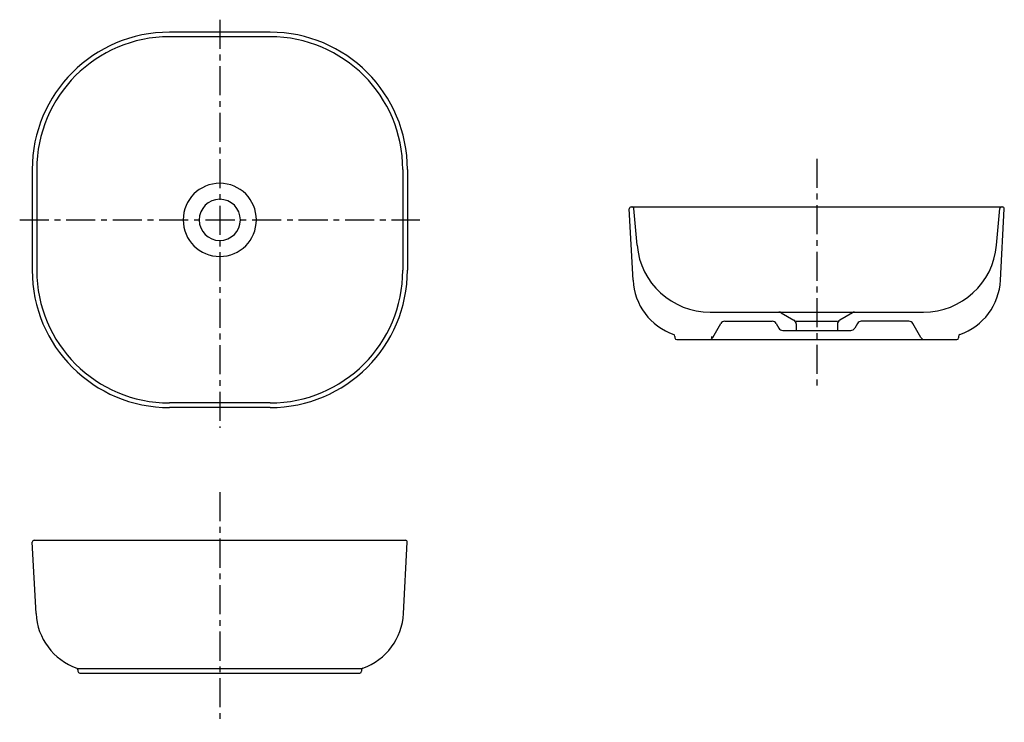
# Model space of a CAD drawing. Header units: millimetres. Extents: x -219 to 857, y -549 to 219.
import ezdxf

# ---------------------------------------------------------------- set-up
doc = ezdxf.new("R2010")
doc.units = ezdxf.units.MM
doc.linetypes.add('CENTER', pattern=[50.8, 31.75, -6.35, 6.35, -6.35])

msp = doc.modelspace()

# ---------------------------------------------------------------- linework, layer by layer
at = {"color": 7, "linetype": 'CENTER'}
for p, q in [((0, 218.661293), (0, -227.15077)), ((652.352933, 66.854067), (652.352933, -184.584966)), ((-218.661293, 0), (218.661293, 0)), ((0, -297.34085), (0, -548.779882))]:
    msp.add_line(p, q, dxfattribs=at)
at = {"color": 7, "linetype": 'Continuous'}
for p, q in [((55, 205), (-55, 205)), ((55, 200), (-55, 200)), ((-205, 55), (-205, -55)), ((-200, 55), (-200, -55)), ((200, 55), (200, -55)), ((205, 55), (205, -55)), ((451.545555, -65.80508), (447.463234, 12.090245)), ((449.460493, 14.194916), (855.245373, 14.194916)), ((456.031909, -27.777543), (452.519522, 12.369228)), ((848.673957, -27.777543), (852.186344, 12.369228)), ((853.160311, -65.80508), (857.242632, 12.090245)), ((535.727485, -100.805084), (768.978381, -100.805084)), ((613.505806, -101.463868), (627.333628, -109.365481)), ((691.200061, -101.463868), (677.372238, -109.365481)), ((538.796309, -128.305084), (547.456563, -113.305084)), ((551.78669, -110.805084), (603.692679, -110.805084)), ((608.022806, -113.305084), (610.909557, -118.305084)), ((629.852933, -110.805084), (674.852933, -110.805084)), ((629.852933, -113.706696), (629.852933, -120.805084)), ((674.852933, -113.706696), (674.852933, -120.805084)), ((696.68306, -113.305084), (693.796309, -118.305084)), ((752.919176, -110.805084), (701.013187, -110.805084)), ((765.909557, -128.305084), (757.249303, -113.305084)), ((497.352933, -127.234632), (497.352933, -128.805084)), ((537.352933, -127.234632), (537.352933, -128.805084)), ((615.239684, -120.805084), (689.466182, -120.805084)), ((807.352933, -127.234632), (807.352933, -128.805084)), ((499.352933, -130.805084), (805.352933, -130.805084)), ((55, -200), (-55, -200)), ((55, -205), (-55, -205)), ((-200.807378, -429.999997), (-204.889699, -352.104672)), ((-202.89244, -350), (202.89244, -350)), ((200.807378, -429.999997), (204.889699, -352.104672)), ((-155, -490), (155, -490)), ((-155, -491.429548), (-155, -493)), ((155, -491.429548), (155, -493)), ((-153, -495), (153, -495))]:
    msp.add_line(p, q, dxfattribs=at)
for centre, radius, start, end in [((-55, 55), 150, 89.999997, 179.999995), ((55, 55), 150, 0, 89.999997), ((-55, 55), 145, 89.999997, 179.999995), ((55, 55), 145, 0, 89.999997), ((0, 0), 40, 0, 359.99999), ((0, 0), 22.5, 0, 359.99999), ((449.460493, 12.194916), 2, 89.999997, 182.999995), ((450.527133, 12.194916), 2, 5, 89.999997), ((854.178734, 12.194916), 2, 89.999997, 174.999995), ((855.245373, 12.194916), 2, -3, 89.999997), ((535.727485, -20.805084), 80, -174.999995, -89.999997), ((768.978381, -20.805084), 80, -89.999997, -5), ((-55, -55), 150, 179.999995, 269.999992), ((-55, -55), 145, 179.999995, 269.999992), ((55, -55), 150, -89.999997, 0), ((55, -55), 145, -89.999997, 0), ((518.32858, -62.305128), 66.874674, -176.999991, -109.486591), ((786.377286, -62.305128), 66.874674, -70.513404, -3.000004), ((611.025111, -105.805084), 5, 60.255117, 89.999997), ((693.680755, -105.805084), 5, 89.999997, 119.744878), ((551.78669, -115.805084), 5, 89.999997, 149.999996), ((603.692679, -115.805084), 5, 29.999999, 89.999997), ((615.239684, -115.805084), 5, -149.999996, -89.999997), ((624.852933, -113.706696), 5, 0, 60.255117), ((679.852933, -113.706696), 5, 119.744878, 179.999995), ((689.466182, -115.805084), 5, -89.999997, -29.999999), ((701.013187, -115.805084), 5, 89.999997, 149.999996), ((752.919176, -115.805084), 5, 29.999999, 89.999997), ((495.352933, -127.234632), 2, 0, 70.513404), ((499.352933, -128.805084), 2, -179.999995, -89.999997), ((534.466182, -125.805084), 5, -89.999997, -29.999999), ((770.239684, -125.805084), 5, -149.999996, -89.999997), ((805.352933, -128.805084), 2, -89.999997, 0), ((809.352933, -127.234632), 2, 109.486591, 179.999995), ((-202.89244, -352), 2, 89.999997, 182.999995), ((202.89244, -352), 2, -3, 89.999997), ((-134.024353, -426.500045), 66.874674, -176.999991, -109.486591), ((134.024353, -426.500045), 66.874674, -70.513404, -3.000004), ((-157, -491.429548), 2, 0, 70.513404), ((-153, -493), 2, -179.999995, -89.999997), ((153, -493), 2, -89.999997, 0), ((157, -491.429548), 2, 109.486591, 179.999995)]:
    msp.add_arc(centre, radius, start, end, dxfattribs=at)

doc.saveas('drawing.dxf')
